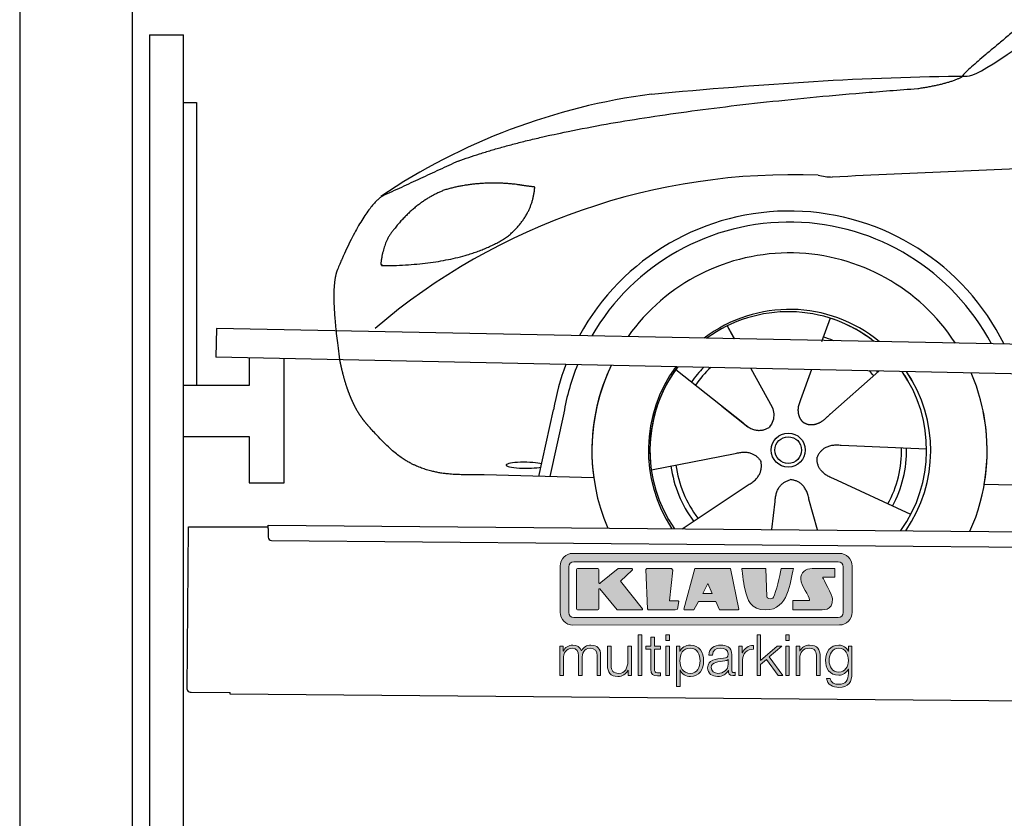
# Model space of a CAD drawing. Header units: millimetres. Extents: x -411 to 6777, y 0 to 6327.
# Tile 2 of 6: x 0 to 1744, y 3675 to 5089. Entities that reach past the tile are written whole.
import ezdxf

# ---------------------------------------------------------------- set-up
doc = ezdxf.new("R2010")
doc.units = ezdxf.units.MM
for name, color, linetype, lineweight in [('car', 10, 'Continuous', 25), ('Gebäude', 7, 'Continuous', 25), ('Logo', 7, 'Continuous', 25), ('Plattform', 7, 'Continuous', 25), ('Ständer hinten', 7, 'Continuous', 25)]:
    doc.layers.add(name, color=color, linetype=linetype, lineweight=lineweight)

# ---------------------------------------------------------------- blocks, each defined once
blk = doc.blocks.new('Car')
at = {"layer": 'car'}
for p, q in [((1393.3, 4573), (1378.5, 4531.1)), ((1211.1, 4557.6), (1223.8, 4535.1)), ((1211.3, 4557.6), (1224, 4535.1)), ((1253.4, 4482.9), (1292, 4414.6)), ((1361.1, 4481.6), (1342.2, 4427.7)), ((1120.8, 4479.5), (1240.4, 4386.6)), ((1480.3, 4480.2), (1394.2, 4402.7)), ((1202.9, 4415.7), (1249.5, 4379.5)), ((1342.2, 4427.7), (1338.5, 4417.3)), ((880.3, 4288.2), (904.8, 4406.1)), ((923.3, 4400.8), (899.8, 4287.9)), ((1566.3, 4342.7), (1415, 4347.7)), ((1079.2, 4301.6), (1227.5, 4331.8)), ((977.2, 4286.5), (783, 4290)), ((1539.1, 4226.5), (1401.3, 4289.2)), ((1134.6, 4197.8), (1250.8, 4276.5)), ((1668.9, 4281.7), (3717.9, 4247)), ((1293.3, 4197.8), (1298.9, 4247.4)), ((1374.5, 4197.9), (1358.7, 4252.5))]:
    blk.add_line(p, q, dxfattribs=at)
for radius in [30.1, 23.6]:
    blk.add_circle((1321.3, 4338.8), radius, dxfattribs=at)
for centre, radius, start, end in [((1230.4, 3855.6), 1122.3, 98.0395, 124.4377), ((1335, 3685.2), 1141.2, 88.2487, 130.916), ((1396.3, 4940.3), 117.4, 256.9855, 269.1884), ((1323.5, 4337.9), 424.2, 26.9197, 151.8432), ((1323.2, 4337.7), 404.8, 28.396, 150.3669), ((1323.5, 4337.9), 350, 33.4585, 145.3045), ((1323.5, 4337.9), 250, 51.0494, 127.7135), ((1321.3, 4338.8), 245, 52.2371, 126.5259), ((1321.3, 4338.8), 245, 52.2371, 72.9266), ((1321.3, 4338.8), 209.6, 68.0621, 73.3995), ((1323.5, 4337.9), 424.2, 159.4632, 170.7471), ((1323.5, 4337.9), 424.2, 159.4632, 170.7471), ((1323.2, 4337.7), 404.8, 158.434, 171.0238), ((1323.5, 4337.9), 350, 155.0104, 203.6179), ((1323.5, 4337.9), 350, 155.0104, 188.4487), ((1323.5, 4337.9), 350, 155.0104, 157.8717), ((1323.5, 4337.9), 250, 144.1237, 214.1037), ((1321.3, 4338.8), 245, 143.5289, 188.7348), ((1323.5, 4337.9), 250, 144.1237, 148.496), ((1321.3, 4338.8), 245, 143.5289, 148.0172), ((1321.3, 4338.8), 209.6, 136.2024, 145.3995), ((1321.3, 4338.8), 200.6, 133.7482, 145.5463), ((1321.3, 4338.8), 245, 144.9266, 215.1376), ((1321.3, 4338.8), 200.6, 41.6402, 44.9032), ((1321.3, 4338.8), 200.6, 41.6402, 44.9032), ((1321.3, 4338.8), 209.6, 41.655, 42.449), ((1321.3, 4338.8), 245, 30.7457, 35.1225), ((1321.3, 4338.8), 245, 324.9119, 35.1225), ((1323.5, 4337.9), 250, 30.267, 34.5277), ((1323.5, 4337.9), 250, 325.9458, 34.5277), ((1323.5, 4337.9), 350, 350.7505, 23.641), ((1323.5, 4337.9), 350, 350.7505, 23.641), ((1323.5, 4337.9), 350, 336.4317, 11.924), ((1321.3, 4338.8), 200.6, 332.1152, 1.5463), ((1321.3, 4338.8), 209.6, 332.262, 1.3995), ((1321.3, 4338.8), 209.6, 188.262, 217.3995), ((1321.3, 4338.8), 200.6, 188.1152, 217.5463)]:
    blk.add_arc(centre, radius, start, end, dxfattribs=at)
blk.add_ellipse((855.6, 4307.7), major_axis=(33.6, 0), ratio=0.157274, start_param=0.513473, end_param=5.704241, dxfattribs=at)
for points, degree in [([(1632.3, 5003.7), (1668, 5000.2), (1968, 5251.8), (2145.4, 5362.4)], 3), ([(1928.3, 5257.4), (1847.8, 5196.2), (1746.1, 5111.8), (1617.8, 5005.4), (1623.7, 5003.5)], 4), ([(1073.4, 4966.9), (1269.5, 4986.7), (1454.6, 5001.4), (1632.3, 5003.7)], 3), ([(1544.6, 4981), (1597.7, 4989.3), (1623.4, 5002.5)], 2), ([(732.3, 4845.1), (968.1, 4933.8), (1544.6, 4981)], 2), ([(4703.3, 4937), (3826.7, 4957.4), (1394.6, 4822.9)], 2), ([(732.3, 4845.1), (598.6, 4781.9)], 1), ([(835.5, 4804.7), (767.9, 4811.8), (708.7, 4793.8)], 2), ([(819.2, 4711.1), (864.9, 4748.5), (868.2, 4800.4)], 2), ([(868.2, 4800.4), (850.4, 4802.3), (835.5, 4804.7)], 2), ([(598.6, 4781.9), (564.2, 4758.8), (520.1, 4651.3)], 2), ([(708.7, 4793.8), (656.6, 4772.6), (619, 4722.3)], 2), ([(619, 4722.3), (600.9, 4702.3), (596.6, 4661)], 2), ([(597.8, 4658.7), (742.6, 4660.6), (819.2, 4711.1)], 2), ([(596.6, 4661), (599.9, 4660.9), (597.8, 4658.7)], 2), ([(520.1, 4651.3), (513.8, 4635.4), (512, 4606.9), (513.3, 4574.6), (525.2, 4491.4)], 4), ([(1240.4, 4386.6), (1263.8, 4364.9), (1287, 4378.5)], 2), ([(1415, 4347.7), (1383.2, 4351.4), (1372.4, 4326.8)], 2), ([(1227.5, 4331.8), (1258.2, 4340.8), (1273, 4318.4)], 2), ([(1401.3, 4289.2), (1371.2, 4300), (1372.4, 4326.8)], 2), ([(1250.8, 4276.5), (1278.7, 4292.2), (1273, 4318.4)], 2), ([(1298.9, 4247.4), (1299.9, 4279.4), (1325.8, 4286.5)], 2), ([(1358.7, 4252.5), (1352.5, 4283.8), (1325.8, 4286.5)], 2)]:
    blk.add_open_spline(points, degree=degree, dxfattribs=at)
for points, degree, knots in [([(525.2, 4491.4), (526.1, 4487.2), (527.1, 4483), (528, 4478.9), (529, 4474.8), (532.7, 4460.1), (536.8, 4446.4), (541.3, 4434), (546.3, 4422.7)], 4, [0.4914944, 0.4914944, 0.4914944, 0.4914944, 0.4914944, 0.5422469, 0.5422469, 0.5422469, 0.5422469, 0.728655, 0.728655, 0.728655, 0.728655, 0.728655]), ([(545.9, 4423.4), (547.3, 4420.2), (548.8, 4417.1), (550.2, 4414.2), (551.7, 4411.3), (557.4, 4400.2), (563.5, 4390.9), (569.8, 4383), (576.4, 4375.6)], 4, [0.7288005, 0.7288005, 0.7288005, 0.7288005, 0.7288005, 0.7843928, 0.7843928, 0.7843928, 0.7843928, 1, 1, 1, 1, 1]), ([(1292, 4414.6), (1293.7, 4410.6), (1294.7, 4406.6), (1295, 4402.7), (1295.7, 4394.1), (1293.1, 4386), (1287, 4378.5)], 3, [0.2167758, 0.2167758, 0.2167758, 0.2167758, 0.4600873, 0.4600873, 0.4600873, 1, 1, 1, 1]), ([(1338.5, 4417.3), (1337.9, 4414.2), (1337.7, 4411.2), (1337.8, 4408.2), (1338.2, 4405.4), (1338.9, 4399.7), (1341, 4394.3), (1344.6, 4389.8), (1349.5, 4386.9)], 4, [0.3191838, 0.3191838, 0.3191838, 0.3191838, 0.3191838, 0.5438253, 0.5438253, 0.5438253, 0.5438253, 1, 1, 1, 1, 1]), ([(1394.2, 4402.7), (1394.2, 4402.7), (1394.2, 4402.7), (1394.2, 4402.7), (1394.2, 4402.7), (1385.2, 4392.9), (1374.6, 4382.9), (1360.3, 4380.3), (1349.5, 4386.9)], 4, [-0.000003, -0.000003, -0.000003, -0.000003, -0.000003, 0, 0, 0, 0, 1, 1, 1, 1, 1]), ([(783, 4290), (758.3, 4290.4), (702.7, 4286.3), (666.5, 4299.9), (622.7, 4324.6), (576.4, 4375.6)], 4, [0, 0, 0, 0, 0, 0.597866, 1, 1, 1, 1, 1])]:
    blk.add_open_spline(points, degree=degree, knots=knots, dxfattribs=at)
blk = doc.blocks.new('KLAUS')
at = {"layer": 'Logo'}
h = blk.add_hatch(color=8, dxfattribs=at)
h.dxf.hatch_style = 2
edge = h.paths.add_edge_path()
edge.add_spline(control_points=[(3.6, 29.09), (2.88, 29.09), (2.3, 28.51), (2.3, 27.8), (2.3, 27.8), (2.3, 16.11), (2.3, 16.11), (2.3, 15.39), (2.88, 14.81), (3.6, 14.81), (3.6, 14.81), (71.16, 14.81), (71.16, 14.81), (71.88, 14.81), (72.46, 15.39), (72.46, 16.11), (72.46, 16.11), (72.46, 27.8), (72.46, 27.8), (72.46, 28.51), (71.88, 29.09), (71.16, 29.09), (71.16, 29.09), (3.6, 29.09), (3.6, 29.09), (3.6, 29.09), (3.6, 29.09), (3.6, 29.09)], knot_values=[0, 0, 0, 0, 1, 1, 1, 2, 2, 2, 3, 3, 3, 4, 4, 4, 5, 5, 5, 6, 6, 6, 7, 7, 7, 8, 8, 8, 9, 9, 9, 9], degree=3, periodic=0)
edge = h.paths.add_edge_path()
edge.add_spline(control_points=[(3.35, 31.23), (3.35, 31.23), (71.47, 31.23), (71.47, 31.23), (73.26, 31.23), (74.71, 29.77), (74.71, 27.99), (74.71, 27.99), (74.71, 16.17), (74.71, 16.17), (74.71, 14.38), (73.26, 12.93), (71.47, 12.93), (71.47, 12.93), (3.35, 12.93), (3.35, 12.93), (1.56, 12.93), (0.11, 14.38), (0.11, 16.17), (0.11, 16.17), (0.11, 27.99), (0.11, 27.99), (0.11, 29.77), (1.56, 31.23), (3.35, 31.23), (3.35, 31.23), (3.35, 31.23), (3.35, 31.23)], knot_values=[0, 0, 0, 0, 1, 1, 1, 2, 2, 2, 3, 3, 3, 4, 4, 4, 5, 5, 5, 6, 6, 6, 7, 7, 7, 8, 8, 8, 9, 9, 9, 9], degree=3, periodic=0)
h = blk.add_hatch(color=8, dxfattribs=at)
h.dxf.hatch_style = 2
edge = h.paths.add_edge_path()
edge.add_spline(control_points=[(4.5, 27.33), (4.5, 27.33), (9.7, 27.33), (9.7, 27.33), (9.84, 27.33), (9.96, 27.22), (9.96, 27.08), (9.96, 27.08), (9.96, 23.69), (9.96, 23.69), (9.96, 23.69), (9.94, 23.64), (10.04, 23.59), (10.14, 23.53), (10.2, 23.57), (10.2, 23.57), (10.2, 23.57), (10.51, 23.75), (10.51, 23.75), (10.51, 23.75), (14.94, 27.33), (14.94, 27.33), (14.94, 27.33), (18.41, 27.33), (18.41, 27.33), (18.41, 27.33), (18.49, 27.33), (18.56, 27.2), (18.65, 27.04), (18.53, 26.91), (18.53, 26.91), (18.53, 26.91), (15.49, 24.11), (15.49, 24.11), (15.49, 24.11), (21.14, 17.06), (21.14, 17.06), (21.14, 17.06), (21.13, 16.91), (21.13, 16.91), (21.08, 16.84), (20.99, 16.82), (20.99, 16.82), (20.99, 16.82), (14.7, 16.82), (14.7, 16.82), (14.7, 16.82), (10.26, 22.17), (10.26, 22.17), (10.26, 22.17), (10.19, 22.24), (10.08, 22.21), (9.97, 22.18), (9.96, 22.11), (9.96, 22.11), (9.96, 22.11), (9.96, 17.08), (9.96, 17.08), (9.96, 16.94), (9.84, 16.82), (9.7, 16.82), (9.7, 16.82), (4.5, 16.82), (4.5, 16.82), (4.36, 16.82), (4.25, 16.94), (4.25, 17.08), (4.25, 17.08), (4.25, 27.08), (4.25, 27.08), (4.25, 27.22), (4.36, 27.33), (4.5, 27.33), (4.5, 27.33), (4.5, 27.33), (4.5, 27.33)], knot_values=[0, 0, 0, 0, 1, 1, 1, 2, 2, 2, 3, 3, 3, 4, 4, 4, 5, 5, 5, 6, 6, 6, 7, 7, 7, 8, 8, 8, 9, 9, 9, 10, 10, 10, 11, 11, 11, 12, 12, 12, 13, 13, 13, 14, 14, 14, 15, 15, 15, 16, 16, 16, 17, 17, 17, 18, 18, 18, 19, 19, 19, 20, 20, 20, 21, 21, 21, 22, 22, 22, 23, 23, 23, 24, 24, 24, 25, 25, 25, 25], degree=3, periodic=0)
h = blk.add_hatch(color=8, dxfattribs=at)
h.dxf.hatch_style = 2
h.paths.add_polyline_path([(22.42, 17.06), (21.97, 27.15), (22.24, 27.33), (28.55, 27.33), (28.86, 26.97), (28.01, 19.08), (30.26, 19.07), (30.44, 18.95), (30.08, 16.95), (29.49, 16.82), (22.6, 16.82)])
h = blk.add_hatch(color=8, dxfattribs=at)
h.paths.add_polyline_path([(36.52, 21.01), (38.93, 21.01), (37.87, 23.57)])
h.paths.add_polyline_path([(34.52, 27.33), (43.65, 27.33), (45.76, 16.94), (45.57, 16.82), (40.83, 16.82), (39.89, 18.95), (35.42, 18.95), (34.27, 16.82), (31.78, 16.82), (31.66, 17)])
h = blk.add_hatch(color=8, dxfattribs=at)
h.dxf.hatch_style = 2
edge = h.paths.add_edge_path()
edge.add_spline(control_points=[(52.69, 27.32), (52.69, 27.32), (52.88, 20.14), (52.88, 20.14), (53.01, 19.89), (53.2, 19.77), (53.43, 19.71), (53.91, 19.59), (54.43, 19.57), (54.64, 20.03), (55.23, 21.34), (56.27, 25.45), (56.6, 27.33), (56.6, 27.33), (59.77, 27.33), (59.77, 27.33), (58.77, 23.9), (58.56, 16.82), (52.63, 16.76), (48.72, 16.72), (48.01, 19.35), (47.27, 22.24), (46.89, 23.68), (46.54, 27.33), (46.54, 27.33), (46.54, 27.33), (52.69, 27.32), (52.69, 27.32), (52.69, 27.32), (52.69, 27.32), (52.69, 27.32)], knot_values=[0, 0, 0, 0, 1, 1, 1, 2, 2, 2, 3, 3, 3, 4, 4, 4, 5, 5, 5, 6, 6, 6, 7, 7, 7, 8, 8, 8, 9, 9, 9, 10, 10, 10, 10], degree=3, periodic=0)
h = blk.add_hatch(color=8, dxfattribs=at)
h.dxf.hatch_style = 2
edge = h.paths.add_edge_path()
edge.add_spline(control_points=[(64.46, 27.33), (64.46, 27.33), (70.31, 27.33), (70.31, 27.33), (70.31, 26.52), (70.31, 26.02), (70.31, 25.12), (70.31, 25.12), (67.3, 25.12), (67.3, 25.12), (67.24, 25.04), (67.25, 25.11), (67.25, 24.91), (67.25, 24.88), (69.73, 20.38), (69.73, 19.57), (69.73, 16.4), (67.22, 16.81), (65.9, 16.82), (65.9, 16.82), (59.59, 16.82), (59.59, 16.82), (59.59, 17.76), (59.59, 18.23), (59.59, 19.14), (59.59, 19.14), (63.75, 19.14), (63.75, 19.14), (63.82, 19.22), (63.81, 19.11), (63.81, 19.31), (63.81, 20.32), (61.58, 23.06), (61.58, 24.63), (61.58, 26.33), (62.83, 27.34), (64.46, 27.33), (64.46, 27.33), (64.46, 27.33), (64.46, 27.33)], knot_values=[0, 0, 0, 0, 1, 1, 1, 2, 2, 2, 3, 3, 3, 4, 4, 4, 5, 5, 5, 6, 6, 6, 7, 7, 7, 8, 8, 8, 9, 9, 9, 10, 10, 10, 11, 11, 11, 12, 12, 12, 13, 13, 13, 13], degree=3, periodic=0)
h = blk.add_hatch(color=30, dxfattribs=at)
h.dxf.hatch_style = 2
h.paths.add_polyline_path([(20.07, 0), (20.99, 0), (20.99, 10.45), (20.07, 10.45)])
h = blk.add_hatch(color=30, dxfattribs=at)
h.paths.add_polyline_path([(27.1, 0), (28.03, 0), (28.03, 7.55), (27.1, 7.55)])
h.paths.add_polyline_path([(27.1, 8.98), (28.03, 8.98), (28.03, 10.45), (27.1, 10.45)])
h = blk.add_hatch(color=30, dxfattribs=at)
h.dxf.hatch_style = 2
h.paths.add_polyline_path([(50.4, 0), (51.32, 0), (51.32, 2.87), (52.82, 4.11), (55.8, 0), (56.96, 0), (53.52, 4.76), (56.74, 7.55), (55.51, 7.55), (51.32, 3.89), (51.32, 10.45), (50.4, 10.45)])
h = blk.add_hatch(color=30, dxfattribs=at)
h.paths.add_polyline_path([(57.74, 0), (58.66, 0), (58.66, 7.55), (57.74, 7.55)])
h.paths.add_polyline_path([(57.74, 8.98), (58.66, 8.98), (58.66, 10.45), (57.74, 10.45)])
h = blk.add_hatch(color=30, dxfattribs=at)
h.dxf.hatch_style = 2
edge = h.paths.add_edge_path()
edge.add_spline(control_points=[(0, 0), (0, 0), (0.92, 0), (0.92, 0), (0.92, 0), (0.92, 4.22), (0.92, 4.22), (0.94, 5.8), (1.58, 7), (3.18, 7), (4.35, 7), (4.77, 6.15), (4.76, 5.12), (4.76, 5.12), (4.76, 0), (4.76, 0), (4.76, 0), (5.68, 0), (5.68, 0), (5.68, 0), (5.68, 4.27), (5.68, 4.27), (5.68, 5.68), (6.14, 7), (7.73, 7), (9.05, 7), (9.52, 6.32), (9.52, 5.08), (9.52, 5.08), (9.52, 0), (9.52, 0), (9.52, 0), (10.44, 0), (10.44, 0), (10.44, 0), (10.44, 5.12), (10.44, 5.12), (10.44, 6.91), (9.59, 7.77), (7.94, 7.77), (6.94, 7.77), (5.99, 7.29), (5.54, 6.3), (5.26, 7.29), (4.36, 7.77), (3.37, 7.77), (2.17, 7.77), (1.38, 7.19), (0.89, 6.28), (0.89, 6.28), (0.85, 6.28), (0.85, 6.28), (0.85, 6.28), (0.85, 7.55), (0.85, 7.55), (0.85, 7.55), (0, 7.55), (0, 7.55), (0, 7.55), (0, 0), (0, 0), (0, 0), (0, 0), (0, 0)], knot_values=[0, 0, 0, 0, 1, 1, 1, 2, 2, 2, 3, 3, 3, 4, 4, 4, 5, 5, 5, 6, 6, 6, 7, 7, 7, 8, 8, 8, 9, 9, 9, 10, 10, 10, 11, 11, 11, 12, 12, 12, 13, 13, 13, 14, 14, 14, 15, 15, 15, 16, 16, 16, 17, 17, 17, 18, 18, 18, 19, 19, 19, 20, 20, 20, 21, 21, 21, 21], degree=3, periodic=0)
h = blk.add_hatch(color=30, dxfattribs=at)
h.dxf.hatch_style = 2
edge = h.paths.add_edge_path()
edge.add_spline(control_points=[(18.31, 7.55), (18.31, 7.55), (17.39, 7.55), (17.39, 7.55), (17.39, 7.55), (17.39, 3.59), (17.39, 3.59), (17.39, 2.05), (16.7, 0.56), (15.12, 0.56), (13.66, 0.56), (13.15, 1.27), (13.1, 2.64), (13.1, 2.64), (13.1, 7.55), (13.1, 7.55), (13.1, 7.55), (12.18, 7.55), (12.18, 7.55), (12.18, 7.55), (12.18, 2.65), (12.18, 2.65), (12.18, 0.89), (12.93, -0.22), (14.83, -0.22), (15.96, -0.22), (16.95, 0.35), (17.44, 1.36), (17.44, 1.36), (17.47, 1.36), (17.47, 1.36), (17.47, 1.36), (17.47, 0), (17.47, 0), (17.47, 0), (18.31, 0), (18.31, 0), (18.31, 0), (18.31, 7.55), (18.31, 7.55), (18.31, 7.55), (18.31, 7.55), (18.31, 7.55)], knot_values=[0, 0, 0, 0, 1, 1, 1, 2, 2, 2, 3, 3, 3, 4, 4, 4, 5, 5, 5, 6, 6, 6, 7, 7, 7, 8, 8, 8, 9, 9, 9, 10, 10, 10, 11, 11, 11, 12, 12, 12, 13, 13, 13, 14, 14, 14, 14], degree=3, periodic=0)
h = blk.add_hatch(color=30, dxfattribs=at)
h.dxf.hatch_style = 2
edge = h.paths.add_edge_path()
edge.add_spline(control_points=[(24.22, 9.82), (24.22, 9.82), (23.3, 9.82), (23.3, 9.82), (23.3, 9.82), (23.3, 7.55), (23.3, 7.55), (23.3, 7.55), (21.98, 7.55), (21.98, 7.55), (21.98, 7.55), (21.98, 6.78), (21.98, 6.78), (21.98, 6.78), (23.3, 6.78), (23.3, 6.78), (23.3, 6.78), (23.3, 1.61), (23.3, 1.61), (23.28, 0.32), (23.71, -0.09), (24.94, -0.09), (25.22, -0.09), (25.48, -0.06), (25.76, -0.06), (25.76, -0.06), (25.76, 0.73), (25.76, 0.73), (25.5, 0.7), (25.23, 0.69), (24.97, 0.69), (24.31, 0.73), (24.22, 1.08), (24.22, 1.68), (24.22, 1.68), (24.22, 6.78), (24.22, 6.78), (24.22, 6.78), (25.76, 6.78), (25.76, 6.78), (25.76, 6.78), (25.76, 7.55), (25.76, 7.55), (25.76, 7.55), (24.22, 7.55), (24.22, 7.55), (24.22, 7.55), (24.22, 9.82), (24.22, 9.82), (24.22, 9.82), (24.22, 9.82), (24.22, 9.82)], knot_values=[0, 0, 0, 0, 1, 1, 1, 2, 2, 2, 3, 3, 3, 4, 4, 4, 5, 5, 5, 6, 6, 6, 7, 7, 7, 8, 8, 8, 9, 9, 9, 10, 10, 10, 11, 11, 11, 12, 12, 12, 13, 13, 13, 14, 14, 14, 15, 15, 15, 16, 16, 16, 17, 17, 17, 17], degree=3, periodic=0)
h = blk.add_hatch(color=30, dxfattribs=at)
edge = h.paths.add_edge_path()
edge.add_spline(control_points=[(35.84, 3.78), (35.84, 2.21), (35.12, 0.56), (33.37, 0.56), (31.4, 0.56), (30.72, 2.21), (30.72, 3.78), (30.72, 5.49), (31.33, 7), (33.37, 7), (35.12, 7), (35.84, 5.34), (35.84, 3.78), (35.84, 3.78), (35.84, 3.78), (35.84, 3.78)], knot_values=[0, 0, 0, 0, 1, 1, 1, 2, 2, 2, 3, 3, 3, 4, 4, 4, 5, 5, 5, 5], degree=3, periodic=0)
edge = h.paths.add_edge_path()
edge.add_spline(control_points=[(29.79, -2.8), (29.79, -2.8), (30.72, -2.8), (30.72, -2.8), (30.72, -2.8), (30.72, 1.43), (30.72, 1.43), (30.72, 1.43), (30.74, 1.43), (30.74, 1.43), (31.14, 0.35), (32.24, -0.22), (33.37, -0.22), (35.66, -0.22), (36.76, 1.64), (36.76, 3.78), (36.76, 5.91), (35.66, 7.77), (33.37, 7.77), (32.15, 7.77), (31.1, 7.14), (30.67, 6.12), (30.67, 6.12), (30.64, 6.12), (30.64, 6.12), (30.64, 6.12), (30.64, 7.55), (30.64, 7.55), (30.64, 7.55), (29.79, 7.55), (29.79, 7.55), (29.79, 7.55), (29.79, -2.8), (29.79, -2.8), (29.79, -2.8), (29.79, -2.8), (29.79, -2.8)], knot_values=[0, 0, 0, 0, 1, 1, 1, 2, 2, 2, 3, 3, 3, 4, 4, 4, 5, 5, 5, 6, 6, 6, 7, 7, 7, 8, 8, 8, 9, 9, 9, 10, 10, 10, 11, 11, 11, 12, 12, 12, 12], degree=3, periodic=0)
h = blk.add_hatch(color=30, dxfattribs=at)
edge = h.paths.add_edge_path()
edge.add_spline(control_points=[(43.03, 2.93), (43.04, 1.45), (41.8, 0.56), (40.39, 0.56), (39.53, 0.56), (38.71, 1.13), (38.71, 2.05), (38.71, 3.53), (40.66, 3.51), (42.22, 3.79), (42.47, 3.84), (42.88, 3.91), (43, 4.13), (43, 4.13), (43.03, 4.13), (43.03, 4.13), (43.03, 4.13), (43.03, 2.93), (43.03, 2.93), (43.03, 2.93), (43.03, 2.93), (43.03, 2.93)], knot_values=[0, 0, 0, 0, 1, 1, 1, 2, 2, 2, 3, 3, 3, 4, 4, 4, 5, 5, 5, 6, 6, 6, 7, 7, 7, 7], degree=3, periodic=0)
edge = h.paths.add_edge_path()
edge.add_spline(control_points=[(39.03, 5.24), (39.06, 6.47), (39.91, 7), (41.05, 7), (42.14, 7), (43.03, 6.69), (43.03, 5.45), (43.03, 4.61), (42.6, 4.51), (41.84, 4.42), (39.85, 4.19), (37.79, 4.11), (37.79, 1.99), (37.79, 0.47), (38.93, -0.22), (40.32, -0.22), (41.77, -0.22), (42.43, 0.34), (43.07, 1.32), (43.07, 1.32), (43.1, 1.32), (43.1, 1.32), (43.1, 0.53), (43.25, 0), (44.19, 0), (44.43, 0), (44.58, 0.01), (44.79, 0.06), (44.79, 0.06), (44.79, 0.83), (44.79, 0.83), (44.71, 0.81), (44.6, 0.78), (44.49, 0.78), (44.13, 0.78), (43.95, 0.98), (43.95, 1.33), (43.95, 1.33), (43.95, 5.34), (43.95, 5.34), (43.95, 7.36), (42.5, 7.77), (41.17, 7.77), (39.44, 7.77), (38.2, 7.01), (38.11, 5.24), (38.11, 5.24), (39.03, 5.24), (39.03, 5.24), (39.03, 5.24), (39.03, 5.24), (39.03, 5.24)], knot_values=[0, 0, 0, 0, 1, 1, 1, 2, 2, 2, 3, 3, 3, 4, 4, 4, 5, 5, 5, 6, 6, 6, 7, 7, 7, 8, 8, 8, 9, 9, 9, 10, 10, 10, 11, 11, 11, 12, 12, 12, 13, 13, 13, 14, 14, 14, 15, 15, 15, 16, 16, 16, 17, 17, 17, 17], degree=3, periodic=0)
h = blk.add_hatch(color=30, dxfattribs=at)
h.dxf.hatch_style = 2
edge = h.paths.add_edge_path()
edge.add_spline(control_points=[(45.79, 0), (45.79, 0), (46.71, 0), (46.71, 0), (46.71, 0), (46.71, 4.03), (46.71, 4.03), (46.71, 5.59), (47.85, 6.82), (49.52, 6.73), (49.52, 6.73), (49.52, 7.66), (49.52, 7.66), (48.16, 7.72), (47.14, 7), (46.67, 5.78), (46.67, 5.78), (46.64, 5.78), (46.64, 5.78), (46.64, 5.78), (46.64, 7.55), (46.64, 7.55), (46.64, 7.55), (45.79, 7.55), (45.79, 7.55), (45.79, 7.55), (45.79, 0), (45.79, 0), (45.79, 0), (45.79, 0), (45.79, 0)], knot_values=[0, 0, 0, 0, 1, 1, 1, 2, 2, 2, 3, 3, 3, 4, 4, 4, 5, 5, 5, 6, 6, 6, 7, 7, 7, 8, 8, 8, 9, 9, 9, 10, 10, 10, 10], degree=3, periodic=0)
h = blk.add_hatch(color=30, dxfattribs=at)
h.dxf.hatch_style = 2
edge = h.paths.add_edge_path()
edge.add_spline(control_points=[(60.41, 0), (60.41, 0), (61.33, 0), (61.33, 0), (61.33, 0), (61.33, 4.41), (61.33, 4.41), (61.36, 5.89), (62.24, 7), (63.7, 7), (65.2, 7), (65.62, 6.02), (65.62, 4.71), (65.62, 4.71), (65.62, 0), (65.62, 0), (65.62, 0), (66.54, 0), (66.54, 0), (66.54, 0), (66.54, 4.86), (66.54, 4.86), (66.54, 6.66), (65.9, 7.77), (63.78, 7.77), (62.71, 7.77), (61.7, 7.16), (61.36, 6.25), (61.36, 6.25), (61.33, 6.25), (61.33, 6.25), (61.33, 6.25), (61.33, 7.55), (61.33, 7.55), (61.33, 7.55), (60.41, 7.55), (60.41, 7.55), (60.41, 7.55), (60.41, 0), (60.41, 0), (60.41, 0), (60.41, 0), (60.41, 0)], knot_values=[0, 0, 0, 0, 1, 1, 1, 2, 2, 2, 3, 3, 3, 4, 4, 4, 5, 5, 5, 6, 6, 6, 7, 7, 7, 8, 8, 8, 9, 9, 9, 10, 10, 10, 11, 11, 11, 12, 12, 12, 13, 13, 13, 14, 14, 14, 14], degree=3, periodic=0)
h = blk.add_hatch(color=30, dxfattribs=at)
edge = h.paths.add_edge_path()
edge.add_spline(control_points=[(71.32, 0.86), (69.62, 0.86), (68.83, 2.34), (68.83, 3.86), (68.83, 5.43), (69.56, 7), (71.32, 7), (73.06, 7), (73.75, 5.34), (73.75, 3.86), (73.75, 2.33), (72.91, 0.86), (71.32, 0.86), (71.32, 0.86), (71.32, 0.86), (71.32, 0.86)], knot_values=[0, 0, 0, 0, 1, 1, 1, 2, 2, 2, 3, 3, 3, 4, 4, 4, 5, 5, 5, 5], degree=3, periodic=0)
edge = h.paths.add_edge_path()
edge.add_spline(control_points=[(74.67, 7.55), (74.67, 7.55), (73.75, 7.55), (73.75, 7.55), (73.75, 7.55), (73.75, 6.25), (73.75, 6.25), (73.75, 6.25), (73.72, 6.25), (73.72, 6.25), (73.35, 7.09), (72.41, 7.77), (71.32, 7.77), (69.13, 7.77), (67.9, 6.05), (67.9, 3.97), (67.9, 1.82), (68.9, 0.09), (71.32, 0.09), (72.4, 0.09), (73.29, 0.72), (73.72, 1.64), (73.72, 1.64), (73.75, 1.64), (73.75, 1.64), (73.75, 1.64), (73.75, 0.61), (73.75, 0.61), (73.75, -1.23), (73.01, -2.24), (71.32, -2.24), (70.29, -2.24), (69.31, -1.85), (69.1, -0.73), (69.1, -0.73), (68.18, -0.73), (68.18, -0.73), (68.31, -2.34), (69.81, -3.02), (71.32, -3.02), (73.79, -3.02), (74.65, -1.64), (74.67, 0.61), (74.67, 0.61), (74.67, 7.55), (74.67, 7.55), (74.67, 7.55), (74.67, 7.55), (74.67, 7.55)], knot_values=[0, 0, 0, 0, 1, 1, 1, 2, 2, 2, 3, 3, 3, 4, 4, 4, 5, 5, 5, 6, 6, 6, 7, 7, 7, 8, 8, 8, 9, 9, 9, 10, 10, 10, 11, 11, 11, 12, 12, 12, 13, 13, 13, 14, 14, 14, 15, 15, 15, 16, 16, 16, 16], degree=3, periodic=0)
at = {"layer": 'Logo', "lineweight": 0}
for points in [[(22.42, 17.06), (21.97, 27.15), (22.24, 27.33), (28.55, 27.33), (28.86, 26.97), (28.01, 19.08), (30.26, 19.07), (30.44, 18.95), (30.08, 16.95), (29.49, 16.82), (22.6, 16.82), (22.42, 17.06), (22.42, 17.06)], [(34.52, 27.33), (43.65, 27.33), (45.76, 16.94), (45.57, 16.82), (40.83, 16.82), (39.89, 18.95), (35.42, 18.95), (34.27, 16.82), (31.78, 16.82), (31.66, 17), (34.52, 27.33), (34.52, 27.33)], [(36.52, 21.01), (38.93, 21.01), (37.87, 23.57), (36.52, 21.01), (36.52, 21.01)], [(20.07, 0), (20.99, 0), (20.99, 10.45), (20.07, 10.45), (20.07, 0), (20.07, 0)], [(27.1, 8.98), (28.03, 8.98), (28.03, 10.45), (27.1, 10.45), (27.1, 8.98), (27.1, 8.98)], [(50.4, 0), (51.32, 0), (51.32, 2.87), (52.82, 4.11), (55.8, 0), (56.96, 0), (53.52, 4.76), (56.74, 7.55), (55.51, 7.55), (51.32, 3.89), (51.32, 10.45), (50.4, 10.45), (50.4, 0), (50.4, 0)], [(57.74, 8.98), (58.66, 8.98), (58.66, 10.45), (57.74, 10.45), (57.74, 8.98), (57.74, 8.98)], [(27.1, 0), (28.03, 0), (28.03, 7.55), (27.1, 7.55), (27.1, 0), (27.1, 0)], [(57.74, 0), (58.66, 0), (58.66, 7.55), (57.74, 7.55), (57.74, 0), (57.74, 0)]]:
    blk.add_lwpolyline(points, dxfattribs=at)
for points, knots in [([(3.35, 31.23), (3.35, 31.23), (71.47, 31.23), (71.47, 31.23), (73.26, 31.23), (74.71, 29.77), (74.71, 27.99), (74.71, 27.99), (74.71, 16.17), (74.71, 16.17), (74.71, 14.38), (73.26, 12.93), (71.47, 12.93), (71.47, 12.93), (3.35, 12.93), (3.35, 12.93), (1.56, 12.93), (0.11, 14.38), (0.11, 16.17), (0.11, 16.17), (0.11, 27.99), (0.11, 27.99), (0.11, 29.77), (1.56, 31.23), (3.35, 31.23), (3.35, 31.23), (3.35, 31.23), (3.35, 31.23)], [0, 0, 0, 0, 1, 1, 1, 2, 2, 2, 3, 3, 3, 4, 4, 4, 5, 5, 5, 6, 6, 6, 7, 7, 7, 8, 8, 8, 9, 9, 9, 9]), ([(3.6, 29.09), (2.88, 29.09), (2.3, 28.51), (2.3, 27.8), (2.3, 27.8), (2.3, 16.11), (2.3, 16.11), (2.3, 15.39), (2.88, 14.81), (3.6, 14.81), (3.6, 14.81), (71.16, 14.81), (71.16, 14.81), (71.88, 14.81), (72.46, 15.39), (72.46, 16.11), (72.46, 16.11), (72.46, 27.8), (72.46, 27.8), (72.46, 28.51), (71.88, 29.09), (71.16, 29.09), (71.16, 29.09), (3.6, 29.09), (3.6, 29.09), (3.6, 29.09), (3.6, 29.09), (3.6, 29.09)], [0, 0, 0, 0, 1, 1, 1, 2, 2, 2, 3, 3, 3, 4, 4, 4, 5, 5, 5, 6, 6, 6, 7, 7, 7, 8, 8, 8, 9, 9, 9, 9]), ([(4.5, 27.33), (4.5, 27.33), (9.7, 27.33), (9.7, 27.33), (9.84, 27.33), (9.96, 27.22), (9.96, 27.08), (9.96, 27.08), (9.96, 23.69), (9.96, 23.69), (9.96, 23.69), (9.94, 23.64), (10.04, 23.59), (10.14, 23.53), (10.2, 23.57), (10.2, 23.57), (10.2, 23.57), (10.51, 23.75), (10.51, 23.75), (10.51, 23.75), (14.94, 27.33), (14.94, 27.33), (14.94, 27.33), (18.41, 27.33), (18.41, 27.33), (18.41, 27.33), (18.49, 27.33), (18.56, 27.2), (18.65, 27.04), (18.53, 26.91), (18.53, 26.91), (18.53, 26.91), (15.49, 24.11), (15.49, 24.11), (15.49, 24.11), (21.14, 17.06), (21.14, 17.06), (21.14, 17.06), (21.13, 16.91), (21.13, 16.91), (21.08, 16.84), (20.99, 16.82), (20.99, 16.82), (20.99, 16.82), (14.7, 16.82), (14.7, 16.82), (14.7, 16.82), (10.26, 22.17), (10.26, 22.17), (10.26, 22.17), (10.19, 22.24), (10.08, 22.21), (9.97, 22.18), (9.96, 22.11), (9.96, 22.11), (9.96, 22.11), (9.96, 17.08), (9.96, 17.08), (9.96, 16.94), (9.84, 16.82), (9.7, 16.82), (9.7, 16.82), (4.5, 16.82), (4.5, 16.82), (4.36, 16.82), (4.25, 16.94), (4.25, 17.08), (4.25, 17.08), (4.25, 27.08), (4.25, 27.08), (4.25, 27.22), (4.36, 27.33), (4.5, 27.33), (4.5, 27.33), (4.5, 27.33), (4.5, 27.33)], [0, 0, 0, 0, 1, 1, 1, 2, 2, 2, 3, 3, 3, 4, 4, 4, 5, 5, 5, 6, 6, 6, 7, 7, 7, 8, 8, 8, 9, 9, 9, 10, 10, 10, 11, 11, 11, 12, 12, 12, 13, 13, 13, 14, 14, 14, 15, 15, 15, 16, 16, 16, 17, 17, 17, 18, 18, 18, 19, 19, 19, 20, 20, 20, 21, 21, 21, 22, 22, 22, 23, 23, 23, 24, 24, 24, 25, 25, 25, 25]), ([(52.69, 27.32), (52.69, 27.32), (52.88, 20.14), (52.88, 20.14), (53.01, 19.89), (53.2, 19.77), (53.43, 19.71), (53.91, 19.59), (54.43, 19.57), (54.64, 20.03), (55.23, 21.34), (56.27, 25.45), (56.6, 27.33), (56.6, 27.33), (59.77, 27.33), (59.77, 27.33), (58.77, 23.9), (58.56, 16.82), (52.63, 16.76), (48.72, 16.72), (48.01, 19.35), (47.27, 22.24), (46.89, 23.68), (46.54, 27.33), (46.54, 27.33), (46.54, 27.33), (52.69, 27.32), (52.69, 27.32), (52.69, 27.32), (52.69, 27.32), (52.69, 27.32)], [0, 0, 0, 0, 1, 1, 1, 2, 2, 2, 3, 3, 3, 4, 4, 4, 5, 5, 5, 6, 6, 6, 7, 7, 7, 8, 8, 8, 9, 9, 9, 10, 10, 10, 10]), ([(64.46, 27.33), (64.46, 27.33), (70.31, 27.33), (70.31, 27.33), (70.31, 26.52), (70.31, 26.02), (70.31, 25.12), (70.31, 25.12), (67.3, 25.12), (67.3, 25.12), (67.24, 25.04), (67.25, 25.11), (67.25, 24.91), (67.25, 24.88), (69.73, 20.38), (69.73, 19.57), (69.73, 16.4), (67.22, 16.81), (65.9, 16.82), (65.9, 16.82), (59.59, 16.82), (59.59, 16.82), (59.59, 17.76), (59.59, 18.23), (59.59, 19.14), (59.59, 19.14), (63.75, 19.14), (63.75, 19.14), (63.82, 19.22), (63.81, 19.11), (63.81, 19.31), (63.81, 20.32), (61.58, 23.06), (61.58, 24.63), (61.58, 26.33), (62.83, 27.34), (64.46, 27.33), (64.46, 27.33), (64.46, 27.33), (64.46, 27.33)], [0, 0, 0, 0, 1, 1, 1, 2, 2, 2, 3, 3, 3, 4, 4, 4, 5, 5, 5, 6, 6, 6, 7, 7, 7, 8, 8, 8, 9, 9, 9, 10, 10, 10, 11, 11, 11, 12, 12, 12, 13, 13, 13, 13]), ([(0, 0), (0, 0), (0.92, 0), (0.92, 0), (0.92, 0), (0.92, 4.22), (0.92, 4.22), (0.94, 5.8), (1.58, 7), (3.18, 7), (4.35, 7), (4.77, 6.15), (4.76, 5.12), (4.76, 5.12), (4.76, 0), (4.76, 0), (4.76, 0), (5.68, 0), (5.68, 0), (5.68, 0), (5.68, 4.27), (5.68, 4.27), (5.68, 5.68), (6.14, 7), (7.73, 7), (9.05, 7), (9.52, 6.32), (9.52, 5.08), (9.52, 5.08), (9.52, 0), (9.52, 0), (9.52, 0), (10.44, 0), (10.44, 0), (10.44, 0), (10.44, 5.12), (10.44, 5.12), (10.44, 6.91), (9.59, 7.77), (7.94, 7.77), (6.94, 7.77), (5.99, 7.29), (5.54, 6.3), (5.26, 7.29), (4.36, 7.77), (3.37, 7.77), (2.17, 7.77), (1.38, 7.19), (0.89, 6.28), (0.89, 6.28), (0.85, 6.28), (0.85, 6.28), (0.85, 6.28), (0.85, 7.55), (0.85, 7.55), (0.85, 7.55), (0, 7.55), (0, 7.55), (0, 7.55), (0, 0), (0, 0), (0, 0), (0, 0), (0, 0)], [0, 0, 0, 0, 1, 1, 1, 2, 2, 2, 3, 3, 3, 4, 4, 4, 5, 5, 5, 6, 6, 6, 7, 7, 7, 8, 8, 8, 9, 9, 9, 10, 10, 10, 11, 11, 11, 12, 12, 12, 13, 13, 13, 14, 14, 14, 15, 15, 15, 16, 16, 16, 17, 17, 17, 18, 18, 18, 19, 19, 19, 20, 20, 20, 21, 21, 21, 21]), ([(18.31, 7.55), (18.31, 7.55), (17.39, 7.55), (17.39, 7.55), (17.39, 7.55), (17.39, 3.59), (17.39, 3.59), (17.39, 2.05), (16.7, 0.56), (15.12, 0.56), (13.66, 0.56), (13.15, 1.27), (13.1, 2.64), (13.1, 2.64), (13.1, 7.55), (13.1, 7.55), (13.1, 7.55), (12.18, 7.55), (12.18, 7.55), (12.18, 7.55), (12.18, 2.65), (12.18, 2.65), (12.18, 0.89), (12.93, -0.22), (14.83, -0.22), (15.96, -0.22), (16.95, 0.35), (17.44, 1.36), (17.44, 1.36), (17.47, 1.36), (17.47, 1.36), (17.47, 1.36), (17.47, 0), (17.47, 0), (17.47, 0), (18.31, 0), (18.31, 0), (18.31, 0), (18.31, 7.55), (18.31, 7.55), (18.31, 7.55), (18.31, 7.55), (18.31, 7.55)], [0, 0, 0, 0, 1, 1, 1, 2, 2, 2, 3, 3, 3, 4, 4, 4, 5, 5, 5, 6, 6, 6, 7, 7, 7, 8, 8, 8, 9, 9, 9, 10, 10, 10, 11, 11, 11, 12, 12, 12, 13, 13, 13, 14, 14, 14, 14]), ([(24.22, 9.82), (24.22, 9.82), (23.3, 9.82), (23.3, 9.82), (23.3, 9.82), (23.3, 7.55), (23.3, 7.55), (23.3, 7.55), (21.98, 7.55), (21.98, 7.55), (21.98, 7.55), (21.98, 6.78), (21.98, 6.78), (21.98, 6.78), (23.3, 6.78), (23.3, 6.78), (23.3, 6.78), (23.3, 1.61), (23.3, 1.61), (23.28, 0.32), (23.71, -0.09), (24.94, -0.09), (25.22, -0.09), (25.48, -0.06), (25.76, -0.06), (25.76, -0.06), (25.76, 0.73), (25.76, 0.73), (25.5, 0.7), (25.23, 0.69), (24.97, 0.69), (24.31, 0.73), (24.22, 1.08), (24.22, 1.68), (24.22, 1.68), (24.22, 6.78), (24.22, 6.78), (24.22, 6.78), (25.76, 6.78), (25.76, 6.78), (25.76, 6.78), (25.76, 7.55), (25.76, 7.55), (25.76, 7.55), (24.22, 7.55), (24.22, 7.55), (24.22, 7.55), (24.22, 9.82), (24.22, 9.82), (24.22, 9.82), (24.22, 9.82), (24.22, 9.82)], [0, 0, 0, 0, 1, 1, 1, 2, 2, 2, 3, 3, 3, 4, 4, 4, 5, 5, 5, 6, 6, 6, 7, 7, 7, 8, 8, 8, 9, 9, 9, 10, 10, 10, 11, 11, 11, 12, 12, 12, 13, 13, 13, 14, 14, 14, 15, 15, 15, 16, 16, 16, 17, 17, 17, 17]), ([(29.79, -2.8), (29.79, -2.8), (30.72, -2.8), (30.72, -2.8), (30.72, -2.8), (30.72, 1.43), (30.72, 1.43), (30.72, 1.43), (30.74, 1.43), (30.74, 1.43), (31.14, 0.35), (32.24, -0.22), (33.37, -0.22), (35.66, -0.22), (36.76, 1.64), (36.76, 3.78), (36.76, 5.91), (35.66, 7.77), (33.37, 7.77), (32.15, 7.77), (31.1, 7.14), (30.67, 6.12), (30.67, 6.12), (30.64, 6.12), (30.64, 6.12), (30.64, 6.12), (30.64, 7.55), (30.64, 7.55), (30.64, 7.55), (29.79, 7.55), (29.79, 7.55), (29.79, 7.55), (29.79, -2.8), (29.79, -2.8), (29.79, -2.8), (29.79, -2.8), (29.79, -2.8)], [0, 0, 0, 0, 1, 1, 1, 2, 2, 2, 3, 3, 3, 4, 4, 4, 5, 5, 5, 6, 6, 6, 7, 7, 7, 8, 8, 8, 9, 9, 9, 10, 10, 10, 11, 11, 11, 12, 12, 12, 12]), ([(39.03, 5.24), (39.06, 6.47), (39.91, 7), (41.05, 7), (42.14, 7), (43.03, 6.69), (43.03, 5.45), (43.03, 4.61), (42.6, 4.51), (41.84, 4.42), (39.85, 4.19), (37.79, 4.11), (37.79, 1.99), (37.79, 0.47), (38.93, -0.22), (40.32, -0.22), (41.77, -0.22), (42.43, 0.34), (43.07, 1.32), (43.07, 1.32), (43.1, 1.32), (43.1, 1.32), (43.1, 0.53), (43.25, 0), (44.19, 0), (44.43, 0), (44.58, 0.01), (44.79, 0.06), (44.79, 0.06), (44.79, 0.83), (44.79, 0.83), (44.71, 0.81), (44.6, 0.78), (44.49, 0.78), (44.13, 0.78), (43.95, 0.98), (43.95, 1.33), (43.95, 1.33), (43.95, 5.34), (43.95, 5.34), (43.95, 7.36), (42.5, 7.77), (41.17, 7.77), (39.44, 7.77), (38.2, 7.01), (38.11, 5.24), (38.11, 5.24), (39.03, 5.24), (39.03, 5.24), (39.03, 5.24), (39.03, 5.24), (39.03, 5.24)], [0, 0, 0, 0, 1, 1, 1, 2, 2, 2, 3, 3, 3, 4, 4, 4, 5, 5, 5, 6, 6, 6, 7, 7, 7, 8, 8, 8, 9, 9, 9, 10, 10, 10, 11, 11, 11, 12, 12, 12, 13, 13, 13, 14, 14, 14, 15, 15, 15, 16, 16, 16, 17, 17, 17, 17]), ([(45.79, 0), (45.79, 0), (46.71, 0), (46.71, 0), (46.71, 0), (46.71, 4.03), (46.71, 4.03), (46.71, 5.59), (47.85, 6.82), (49.52, 6.73), (49.52, 6.73), (49.52, 7.66), (49.52, 7.66), (48.16, 7.72), (47.14, 7), (46.67, 5.78), (46.67, 5.78), (46.64, 5.78), (46.64, 5.78), (46.64, 5.78), (46.64, 7.55), (46.64, 7.55), (46.64, 7.55), (45.79, 7.55), (45.79, 7.55), (45.79, 7.55), (45.79, 0), (45.79, 0), (45.79, 0), (45.79, 0), (45.79, 0)], [0, 0, 0, 0, 1, 1, 1, 2, 2, 2, 3, 3, 3, 4, 4, 4, 5, 5, 5, 6, 6, 6, 7, 7, 7, 8, 8, 8, 9, 9, 9, 10, 10, 10, 10]), ([(60.41, 0), (60.41, 0), (61.33, 0), (61.33, 0), (61.33, 0), (61.33, 4.41), (61.33, 4.41), (61.36, 5.89), (62.24, 7), (63.7, 7), (65.2, 7), (65.62, 6.02), (65.62, 4.71), (65.62, 4.71), (65.62, 0), (65.62, 0), (65.62, 0), (66.54, 0), (66.54, 0), (66.54, 0), (66.54, 4.86), (66.54, 4.86), (66.54, 6.66), (65.9, 7.77), (63.78, 7.77), (62.71, 7.77), (61.7, 7.16), (61.36, 6.25), (61.36, 6.25), (61.33, 6.25), (61.33, 6.25), (61.33, 6.25), (61.33, 7.55), (61.33, 7.55), (61.33, 7.55), (60.41, 7.55), (60.41, 7.55), (60.41, 7.55), (60.41, 0), (60.41, 0), (60.41, 0), (60.41, 0), (60.41, 0)], [0, 0, 0, 0, 1, 1, 1, 2, 2, 2, 3, 3, 3, 4, 4, 4, 5, 5, 5, 6, 6, 6, 7, 7, 7, 8, 8, 8, 9, 9, 9, 10, 10, 10, 11, 11, 11, 12, 12, 12, 13, 13, 13, 14, 14, 14, 14]), ([(74.67, 7.55), (74.67, 7.55), (73.75, 7.55), (73.75, 7.55), (73.75, 7.55), (73.75, 6.25), (73.75, 6.25), (73.75, 6.25), (73.72, 6.25), (73.72, 6.25), (73.35, 7.09), (72.41, 7.77), (71.32, 7.77), (69.13, 7.77), (67.9, 6.05), (67.9, 3.97), (67.9, 1.82), (68.9, 0.09), (71.32, 0.09), (72.4, 0.09), (73.29, 0.72), (73.72, 1.64), (73.72, 1.64), (73.75, 1.64), (73.75, 1.64), (73.75, 1.64), (73.75, 0.61), (73.75, 0.61), (73.75, -1.23), (73.01, -2.24), (71.32, -2.24), (70.29, -2.24), (69.31, -1.85), (69.1, -0.73), (69.1, -0.73), (68.18, -0.73), (68.18, -0.73), (68.31, -2.34), (69.81, -3.02), (71.32, -3.02), (73.79, -3.02), (74.65, -1.64), (74.67, 0.61), (74.67, 0.61), (74.67, 7.55), (74.67, 7.55), (74.67, 7.55), (74.67, 7.55), (74.67, 7.55)], [0, 0, 0, 0, 1, 1, 1, 2, 2, 2, 3, 3, 3, 4, 4, 4, 5, 5, 5, 6, 6, 6, 7, 7, 7, 8, 8, 8, 9, 9, 9, 10, 10, 10, 11, 11, 11, 12, 12, 12, 13, 13, 13, 14, 14, 14, 15, 15, 15, 16, 16, 16, 16]), ([(35.84, 3.78), (35.84, 2.21), (35.12, 0.56), (33.37, 0.56), (31.4, 0.56), (30.72, 2.21), (30.72, 3.78), (30.72, 5.49), (31.33, 7), (33.37, 7), (35.12, 7), (35.84, 5.34), (35.84, 3.78), (35.84, 3.78), (35.84, 3.78), (35.84, 3.78)], [0, 0, 0, 0, 1, 1, 1, 2, 2, 2, 3, 3, 3, 4, 4, 4, 5, 5, 5, 5]), ([(71.32, 0.86), (69.62, 0.86), (68.83, 2.34), (68.83, 3.86), (68.83, 5.43), (69.56, 7), (71.32, 7), (73.06, 7), (73.75, 5.34), (73.75, 3.86), (73.75, 2.33), (72.91, 0.86), (71.32, 0.86), (71.32, 0.86), (71.32, 0.86), (71.32, 0.86)], [0, 0, 0, 0, 1, 1, 1, 2, 2, 2, 3, 3, 3, 4, 4, 4, 5, 5, 5, 5]), ([(43.03, 2.93), (43.04, 1.45), (41.8, 0.56), (40.39, 0.56), (39.53, 0.56), (38.71, 1.13), (38.71, 2.05), (38.71, 3.53), (40.66, 3.51), (42.22, 3.79), (42.47, 3.84), (42.88, 3.91), (43, 4.13), (43, 4.13), (43.03, 4.13), (43.03, 4.13), (43.03, 4.13), (43.03, 2.93), (43.03, 2.93), (43.03, 2.93), (43.03, 2.93), (43.03, 2.93)], [0, 0, 0, 0, 1, 1, 1, 2, 2, 2, 3, 3, 3, 4, 4, 4, 5, 5, 5, 6, 6, 6, 7, 7, 7, 7])]:
    blk.add_open_spline(points, degree=3, knots=knots, dxfattribs=at)
blk = doc.blocks.new('Plattform OG 6200 550')
at = {"layer": 'Plattform'}
for p, q in [((348.5, 4542), (347.5, 4491.1)), ((5482.3, 4439.6), (348.5, 4542)), ((5481.2, 4383.6), (347.5, 4491)), ((406.3, 4489.8), (406.3, 4440.8)), ((468.3, 4268.3), (468.3, 4488.5)), ((406.3, 4440.8), (289.9, 4440.7)), ((289.9, 4350.8), (406.3, 4350.8)), ((406.3, 4350.8), (406.3, 4268.3)), ((406.3, 4268.3), (463.3, 4268.3)), ((463.3, 4268.3), (468.3, 4268.3)), ((296.3, 3902.8), (298.8, 4190.8)), ((298.8, 4190.8), (440.2, 4190.6)), ((440.2, 4187.6), (440.1, 4172.6)), ((440.2, 4187.6), (440.2, 4193.6)), ((440.2, 4193.6), (5395, 4150.4)), ((446, 4166.5), (5394.8, 4123.4)), ((302.2, 3897.8), (303.5, 3897.8)), ((302.2, 3897.8), (372.7, 3897.2)), ((372.6, 3894.2), (372.7, 3897.2)), ((5437.5, 3850), (372.6, 3894.2))]:
    blk.add_line(p, q, dxfattribs=at)
for centre, start in [((446.1, 4172.5), 179.5), ((302.2, 3903.8), 189.0941)]:
    blk.add_arc(centre, 6, start, 269.5, dxfattribs=at)
at = {"layer": 'Plattform', "xscale": 6.929133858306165, "yscale": 6.929133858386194, "zscale": 6.929133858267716, "rotation": 0.011070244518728}
blk.add_blockref('KLAUS', (956.4, 3927.2), dxfattribs=at)
blk = doc.blocks.new('Ständer hinten')
at = {"layer": 'Ständer hinten'}
for p, q in [((229.9, 5062), (229.9, 2048.6)), ((229.9, 5062), (289.9, 5062)), ((289.9, 2050), (289.9, 5062)), ((289.9, 4942), (312.9, 4942)), ((312.9, 4942), (312.9, 4440.7)), ((312.9, 4440.7), (289.9, 4441))]:
    blk.add_line(p, q, dxfattribs=at)
blk = doc.blocks.new('Gebäude_350_GT185')
at = {"layer": 'Gebäude'}
for p, q in [((0, 5750), (0, 0)), ((200, 200), (200, 5550))]:
    blk.add_line(p, q, dxfattribs=at)

msp = doc.modelspace()

# ---------------------------------------------------------------- block references
msp.add_blockref('Gebäude_350_GT185', (0, 0))
at = {"layer": 'car', "rotation": 359.4752422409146}
msp.add_blockref('Car', (0, 0), dxfattribs=at)
at = {"layer": 'Plattform'}
msp.add_blockref('Plattform OG 6200 550', (0, 0), dxfattribs=at)
at = {"layer": 'Ständer hinten'}
msp.add_blockref('Ständer hinten', (0, 0), dxfattribs=at)

doc.saveas('drawing.dxf')
